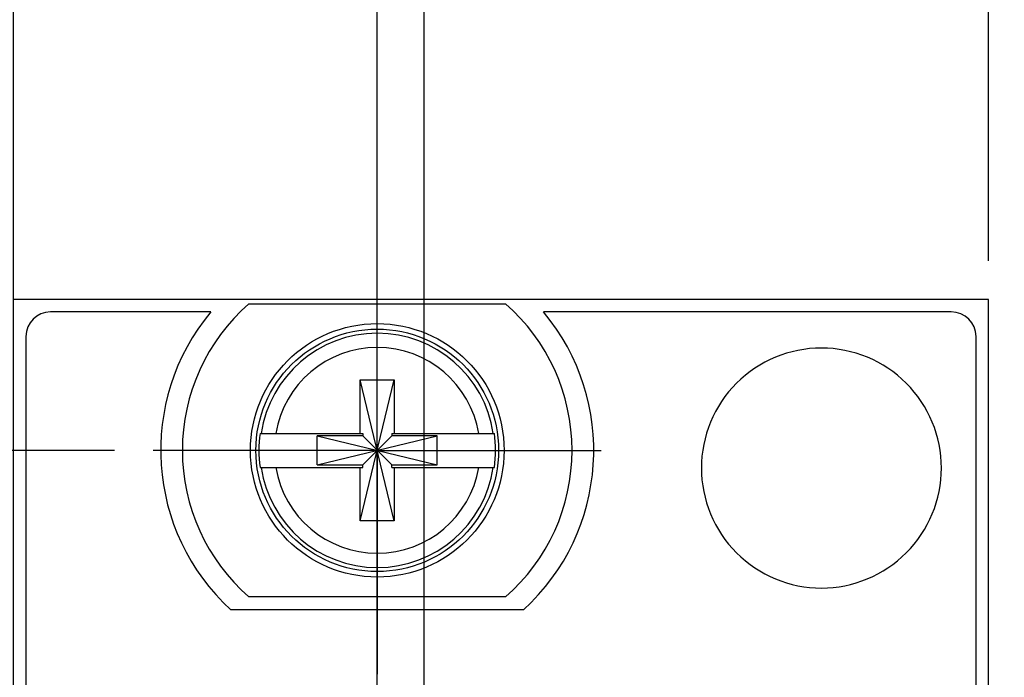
# Model space of a CAD drawing. Header units: inches. Extents: x 0 to 34, y 0 to 22.
# Tile 14 of 30: x 4.5 to 6.1, y 14.6 to 15.7. Entities that reach past the tile are written whole.
import ezdxf

# ---------------------------------------------------------------- set-up
doc = ezdxf.new("R2010")
doc.units = ezdxf.units.IN
doc.header["$LTSCALE"] = 1.87
doc.header["$MEASUREMENT"] = 0
doc.linetypes.add('CENTER', pattern=[0.6, 0.375, -0.075, 0.075, -0.075])
doc.layers.get('0').update_dxf_attribs({"linetype": 'CONTINUOUS'})
doc.layers.add('DEFAULT_1', color=7, linetype='CENTER')
doc.layers.add('DIMENSIONS', color=7, linetype='CONTINUOUS')
doc.styles.get("Standard").update_dxf_attribs({"font": 'txt', "width": 0.8})
doc.dimstyles.new('DIMSTYLE_1', dxfattribs={"dimtxt": 0.125, "dimasz": 0.18, "dimexe": 0.125, "dimexo": 0.0625, "dimgap": 0.0625, "dimtad": 0, "dimtih": 1, "dimtoh": 1, "dimdec": 3, "dimlfac": 0.5, "dimzin": 4, "dimdsep": 46, "dimtxsty": 'STANDARD', "dimblk": '_FILLED', "dimblk1": '_FILLED', "dimblk2": '_FILLED', "dimcen": 0.09, "dimadec": 0, "dimazin": 0, "dimtp": 0.001, "dimtm": 0.001, "dimtfac": 1, "dimtdec": 3, "dimtofl": 0, "dimtmove": 0, "dimatfit": 3, "dimldrblk": '_FILLED', "dimfxl": 1, "dimtolj": 1, "dimtzin": 4, "dimarcsym": 0})

# ---------------------------------------------------------------- blocks, each defined once
blk = doc.blocks.new('_FILLED')
at = {"color": 0, "linetype": 'BYBLOCK'}
blk.add_solid([(0, 0), (-1, 0.1736), (-1, -0.1736)], dxfattribs=at)
blk = doc.blocks.new('*D2')
at = {"layer": 'DIMENSIONS', "color": 2, "linetype": 'CONTINUOUS'}
for p, q in [((6.1265, 15.2365), (6.939, 15.2365)), ((6.814, 15.2365), (6.814, 13.5355)), ((6.814, 11.5845), (6.814, 13.098)), ((5.5306, 11.5845), (6.939, 11.5845))]:
    blk.add_line(p, q, dxfattribs=at)
at = {"layer": 'DIMENSIONS', "color": 2, "linetype": 'CONTINUOUS', "xscale": 0.18, "yscale": 0.18, "zscale": 0.18}
for p, rotation in [((6.814, 15.2365), 90), ((6.814, 11.5845), 270)]:
    blk.add_blockref('_FILLED', p, dxfattribs=dict(at, rotation=rotation))
at = {"layer": 'DIMENSIONS', "color": 2, "linetype": 'CONTINUOUS', "insert": (6.714, 13.473), "char_height": 0.125, "width": 0.7, "attachment_point": 2, "line_spacing_factor": 0.9}
blk.add_mtext('1.826\\P[46.38]', dxfattribs=at)
blk = doc.blocks.new('*D3')
at = {"layer": 'DIMENSIONS', "color": 2, "linetype": 'CONTINUOUS'}
for p, q in [((3.008, 15.6161), (2.8905, 15.6161)), ((3.008, 15.2365), (3.008, 15.6161)), ((4.4255, 15.2365), (2.883, 15.2365)), ((4.6515, 14.9925), (2.883, 14.9925)), ((3.008, 14.9925), (3.008, 14.6325))]:
    blk.add_line(p, q, dxfattribs=at)
at = {"layer": 'DIMENSIONS', "color": 2, "linetype": 'CONTINUOUS', "xscale": 0.18, "yscale": 0.18, "zscale": 0.18}
for p, rotation in [((3.008, 15.2365), 270), ((3.008, 14.9925), 90)]:
    blk.add_blockref('_FILLED', p, dxfattribs=dict(at, rotation=rotation))
at = {"layer": 'DIMENSIONS', "color": 2, "linetype": 'CONTINUOUS', "insert": (2.728, 15.6786), "char_height": 0.125, "width": 0.5, "attachment_point": 3, "line_spacing_factor": 0.9}
blk.add_mtext('.122\\P[3.1]', dxfattribs=at)
blk = doc.blocks.new('*D4')
at = {"layer": 'DIMENSIONS', "color": 2, "linetype": 'CONTINUOUS'}
for p, q in [((4.6515, 14.9925), (3.633, 14.9925)), ((3.758, 14.9925), (3.758, 14.4244)), ((3.758, 13.1295), (3.758, 13.9869)), ((4.6758, 13.1295), (3.633, 13.1295))]:
    blk.add_line(p, q, dxfattribs=at)
at = {"layer": 'DIMENSIONS', "color": 2, "linetype": 'CONTINUOUS', "xscale": 0.18, "yscale": 0.18, "zscale": 0.18}
for p, rotation in [((3.758, 14.9925), 90), ((3.758, 13.1295), 270)]:
    blk.add_blockref('_FILLED', p, dxfattribs=dict(at, rotation=rotation))
at = {"layer": 'DIMENSIONS', "color": 2, "linetype": 'CONTINUOUS', "insert": (3.608, 14.3619), "char_height": 0.125, "width": 0.7, "attachment_point": 2, "line_spacing_factor": 0.9}
blk.add_mtext('.931\\P[23.66]', dxfattribs=at)
blk = doc.blocks.new('*D10')
at = {"layer": 'DIMENSIONS', "color": 2, "linetype": 'CONTINUOUS'}
for p, q in [((4.488, 5.2047), (4.488, 16.1115)), ((5.076, 5.4131), (5.076, 16.1115)), ((4.488, 15.9865), (4.1261, 15.9865)), ((5.076, 15.9865), (5.436, 15.9865))]:
    blk.add_line(p, q, dxfattribs=at)
at = {"layer": 'DIMENSIONS', "color": 2, "linetype": 'CONTINUOUS', "xscale": 0.18, "yscale": 0.18, "zscale": 0.18}
blk.add_blockref('_FILLED', (4.488, 15.9865), dxfattribs=at)
at = {"layer": 'DIMENSIONS', "color": 2, "linetype": 'CONTINUOUS', "xscale": 0.18, "yscale": 0.18, "zscale": 0.18, "rotation": 180}
blk.add_blockref('_FILLED', (5.076, 15.9865), dxfattribs=at)
at = {"layer": 'DIMENSIONS', "color": 2, "linetype": 'CONTINUOUS', "insert": (3.8636, 16.049), "char_height": 0.125, "width": 0.6, "attachment_point": 3, "line_spacing_factor": 0.9}
blk.add_mtext('.294\\P[7.47]', dxfattribs=at)
blk = doc.blocks.new('*D11')
at = {"layer": 'DIMENSIONS', "color": 2, "linetype": 'CONTINUOUS'}
for p, q in [((5.076, 15.417), (5.076, 16.8615)), ((5.1519, 13.6057), (5.1519, 16.8615)), ((5.076, 16.7365), (4.7478, 16.7365)), ((5.1519, 16.7365), (5.5119, 16.7365))]:
    blk.add_line(p, q, dxfattribs=at)
at = {"layer": 'DIMENSIONS', "color": 2, "linetype": 'CONTINUOUS', "xscale": 0.18, "yscale": 0.18, "zscale": 0.18}
blk.add_blockref('_FILLED', (5.076, 16.7365), dxfattribs=at)
at = {"layer": 'DIMENSIONS', "color": 2, "linetype": 'CONTINUOUS', "xscale": 0.18, "yscale": 0.18, "zscale": 0.18, "rotation": 180}
blk.add_blockref('_FILLED', (5.1519, 16.7365), dxfattribs=at)
at = {"layer": 'DIMENSIONS', "color": 2, "linetype": 'CONTINUOUS', "insert": (4.6853, 16.799), "char_height": 0.125, "width": 1.125, "attachment_point": 3, "line_spacing_factor": 0.9}
blk.add_mtext('.038{\\Ftxt.shx;\\W1.000000;\\H0.125000; }[0.96]', dxfattribs=at)
blk = doc.blocks.new('*D12')
at = {"layer": 'DIMENSIONS', "color": 2, "linetype": 'CONTINUOUS'}
for p, q in [((5.1519, 13.6057), (5.1519, 17.6115)), ((6.064, 15.299), (6.064, 17.6115)), ((5.1519, 17.4865), (4.7919, 17.4865)), ((6.064, 17.4865), (6.424, 17.4865))]:
    blk.add_line(p, q, dxfattribs=at)
at = {"layer": 'DIMENSIONS', "color": 2, "linetype": 'CONTINUOUS', "xscale": 0.18, "yscale": 0.18, "zscale": 0.18}
blk.add_blockref('_FILLED', (5.1519, 17.4865), dxfattribs=at)
at = {"layer": 'DIMENSIONS', "color": 2, "linetype": 'CONTINUOUS', "xscale": 0.18, "yscale": 0.18, "zscale": 0.18, "rotation": 180}
blk.add_blockref('_FILLED', (6.064, 17.4865), dxfattribs=at)
at = {"layer": 'DIMENSIONS', "color": 2, "linetype": 'CONTINUOUS', "insert": (5.458, 17.549), "char_height": 0.125, "width": 0.7, "attachment_point": 2, "line_spacing_factor": 0.9}
blk.add_mtext('.456\\P[11.58]', dxfattribs=at)

msp = doc.modelspace()

# ---------------------------------------------------------------- linework, layer by layer
at = {"color": 7, "linetype": 'CONTINUOUS'}
for p, q in [((6.064, 15.2365), (4.488, 15.2365)), ((6.064, 4.9606), (6.064, 15.2365)), ((4.8071, 15.2165), (4.548, 15.2165)), ((4.8685, 15.2295), (5.2835, 15.2295)), ((6.004, 15.2165), (5.3449, 15.2165)), ((4.508, 15.1765), (4.508, 7.0365)), ((6.044, 7.0365), (6.044, 15.1765)), ((5.0485, 14.8783), (5.1036, 15.1066)), ((5.0485, 15.02), (5.0485, 15.1066)), ((5.1036, 14.8783), (5.0485, 15.1066)), ((5.0485, 15.1066), (5.1036, 15.1066)), ((5.1036, 15.1066), (5.1036, 15.02)), ((4.8867, 15.02), (5.0526, 15.02)), ((4.979, 14.969), (4.979, 15.0159)), ((4.979, 14.969), (5.1731, 15.0159)), ((5.0526, 15.0159), (4.979, 15.0159)), ((4.979, 15.0159), (5.1731, 14.969)), ((5.0526, 15.02), (5.0526, 15.0159)), ((5.0526, 14.969), (5.0994, 15.0159)), ((5.0994, 14.969), (5.0526, 15.0159)), ((5.0994, 15.02), (5.0994, 15.0159)), ((5.0994, 15.02), (5.2653, 15.02)), ((5.1731, 15.0159), (5.0994, 15.0159)), ((5.1731, 14.969), (5.1731, 15.0159)), ((4.8867, 14.9649), (5.0526, 14.9649)), ((4.979, 14.969), (5.0526, 14.969)), ((5.0485, 14.8783), (5.0485, 14.9649)), ((5.0526, 14.9649), (5.0526, 14.969)), ((5.0994, 14.9649), (5.0994, 14.969)), ((5.0994, 14.969), (5.1731, 14.969)), ((5.0994, 14.9649), (5.2653, 14.9649)), ((5.1036, 14.9649), (5.1036, 14.8783)), ((5.1036, 14.8783), (5.0485, 14.8783)), ((5.2835, 14.7555), (4.8685, 14.7555)), ((5.3125, 14.7345), (4.8395, 14.7345))]:
    msp.add_line(p, q, dxfattribs=at)
for radius in [0.205, 0.1961]:
    msp.add_circle((5.076, 14.9925), radius, dxfattribs=at)
for centre, radius, start, end in [((4.548, 15.1765), 0.04, 90, 180), ((5.076, 14.9925), 0.35, 140.2082, 227.4886), ((5.076, 14.9925), 0.315, 131.203, 228.797), ((5.076, 14.9925), 0.315, 311.203, 48.797), ((5.076, 14.9925), 0.35, 312.5114, 39.7918), ((6.004, 15.1765), 0.04, 0, 90), ((5.076, 14.9925), 0.1895, 8.3637, 171.6363), ((5.076, 14.9925), 0.1664, 9.5336, 170.4664), ((5.076, 14.9925), 0.1913, 171.7166, 188.2834), ((5.076, 14.9925), 0.1913, 351.7166, 8.2834), ((5.076, 14.9925), 0.1895, 188.3637, 351.6363), ((5.076, 14.9925), 0.1664, 189.5336, 350.4664)]:
    msp.add_arc(centre, radius, start, end, dxfattribs=at)
at = {"color": 40, "linetype": 'CONTINUOUS'}
for centre, start, end in [((5.794, 14.964), 89.9886, 180.0106), ((5.794, 14.964), 359.9859, 89.9985), ((5.794, 14.9639), 179.9952, 270.013), ((5.794, 14.9639), 269.9999, 0.0083)]:
    msp.add_arc(centre, 0.194, start, end, dxfattribs=at)
at = {"layer": 'DEFAULT_1', "color": 7, "linetype": 'CENTER'}
for q in [(5.076, 15.3545), (4.714, 14.9925), (5.076, 14.6305), (5.438, 14.9925)]:
    msp.add_line((5.076, 14.9925), q, dxfattribs=at)

# ---------------------------------------------------------------- dimensions: what is measured, and where the dimension line sits
at = {"layer": 'DIMENSIONS', "color": 2, "linetype": 'CONTINUOUS'}
for base, p1, p2, picture, middle in [((6.064, 17.4865), (5.1519, 13.5432), (6.064, 15.2365), '*D12', (5.608, 17.3927)), ((5.076, 15.9865), (4.488, 5.1422), (5.076, 5.3506), '*D10', (3.7636, 15.8927))]:
    dim = msp.add_linear_dim(base=base, p1=p1, p2=p2, dimstyle='DIMSTYLE_1', dxfattribs=at)
    dim.commit()
    dim.dimension.update_dxf_attribs({"geometry": picture, "text_midpoint": middle, "dimtype": 160})
for base, p1, p2, angle, picture, middle in [((5.076, 16.7365), (5.1519, 13.5432), (5.076, 15.3545), 180, '*D11', (4.1228, 16.7365)), ((3.008, 14.9925), (4.488, 15.2365), (4.714, 14.9925), 270, '*D3', (2.578, 15.5224)), ((6.814, 15.2365), (5.4681, 11.5845), (6.064, 15.2365), 90, '*D2', (6.814, 13.3167)), ((3.75802, 13.1295), (4.71402, 14.99246), (4.73826, 13.1295), 270, '*D4', (3.75802, 14.20567))]:
    dim = msp.add_linear_dim(base=base, p1=p1, p2=p2, angle=angle, dimstyle='DIMSTYLE_1', dxfattribs=at)
    dim.commit()
    dim.dimension.update_dxf_attribs({"geometry": picture, "text_midpoint": middle, "dimtype": 160})

doc.saveas('drawing.dxf')
